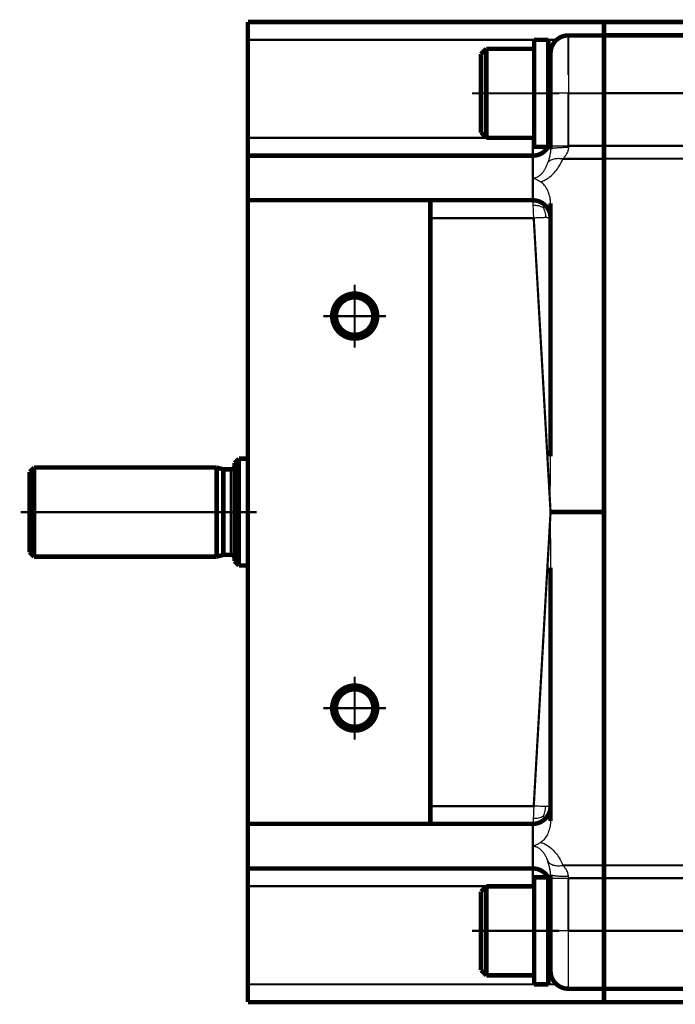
# Model space of a CAD drawing. Header units: inches. Extents: x -427 to 263, y -245 to 239.
# Tile 5 of 9: x -263 to -189, y 93 to 204. Entities that reach past the tile are written whole.
import ezdxf

# ---------------------------------------------------------------- set-up
doc = ezdxf.new("R2010")
doc.units = ezdxf.units.IN
doc.linetypes.add('DOT_CENTER', pattern=[14, 12, -1, 0, -1])
doc.layers.add('1', color=7, linetype='Continuous')

# ---------------------------------------------------------------- blocks, each defined once
blk = doc.blocks.new('1400004010_01_R4_Antriebswelle__70', base_point=(-261.75, 142.25))
at = {"color": 7, "linetype": 'Continuous', "const_width": 0.5}
for points in [[(-238.5, 154), (-238, 154.5)], [(-238, 142.5), (-238, 154.5)], [(-237, 154.5), (-238, 154.5)], [(-261.5, 153), (-261, 153.5)], [(-261, 143.5), (-261, 153.5)], [(-240.5, 153.5), (-261, 153.5)], [(-239.75, 153.3), (-240.5, 153.5)], [(-240.5, 143.5), (-240.5, 153.5)], [(-238.5, 153.7), (-238.5, 154)], [(-238.5, 143.3), (-238.5, 153.7)], [(-261.5, 144), (-261.5, 153)], [(-239.75, 143.7), (-239.75, 153.3)], [(-239.75, 153.3), (-238.9, 153.3)], [(-261.5, 144), (-261, 143.5)], [(-240.5, 143.5), (-261, 143.5)], [(-239.75, 143.7), (-240.5, 143.5)], [(-239.75, 143.7), (-238.9, 143.7)], [(-238.5, 143), (-238.5, 143.3)], [(-238.5, 143), (-238, 142.5)], [(-237, 142.5), (-238, 142.5)]]:
    blk.add_lwpolyline(points, dxfattribs=at)
for points in [[(-238.9, 153.3, 0.414214), (-238.5, 153.7, 0.414214)], [(-238.5, 143.3, 0.414214), (-238.9, 143.7, 0.414214)]]:
    blk.add_lwpolyline(points, format="xyb", dxfattribs=at)
at = {"color": 124, "linetype": 'Continuous', "const_width": 0.25}
blk.add_lwpolyline([(-238.9, 143.7), (-238.9, 153.3)], dxfattribs=at)
at = {"layer": '1', "color": 30, "linetype": 'DOT_CENTER', "const_width": 0.25}
for points in [[(-237.9, 148.5), (-262.5, 148.5)], [(-239.5, 148.5), (-236, 148.5)]]:
    blk.add_lwpolyline(points, dxfattribs=at)
blk = doc.blocks.new('1402004010_R4_Welleneinheit_Antrieb_2__71', base_point=(-261.75, 142.25))
blk.add_blockref('1400004010_01_R4_Antriebswelle__70', (-261.75, 142.25))
blk = doc.blocks.new('Schraube_M_6x20_DIN_912_4_2__72', base_point=(-211.06, 190.25))
at = {"color": 7, "linetype": 'Continuous', "const_width": 0.5}
for points in [[(-210.81, 199.9), (-210.21, 200.5)], [(-210.81, 199.9), (-210.81, 191.1)], [(-210.21, 200.5), (-204.85, 200.5)], [(-210.21, 200.5), (-210.21, 190.5)], [(-203.25, 198.5), (-203, 198.5)], [(-203.25, 192.5), (-203, 192.5)], [(-210.81, 191.1), (-210.21, 190.5)], [(-205, 190.5), (-210.21, 190.5)], [(-204.85, 190.5), (-205, 190.5)]]:
    blk.add_lwpolyline(points, dxfattribs=at)
at = {"layer": '1', "color": 2, "linetype": 'Continuous', "const_width": 0.25}
for points in [[(-203.25, 198), (-203, 198)], [(-203.25, 193), (-203, 193)]]:
    blk.add_lwpolyline(points, dxfattribs=at)
blk = doc.blocks.new('1933100008_Schnor_Scheibe_A_6_4_4_2__73', base_point=(-205.1, 189.25))
at = {"color": 7, "linetype": 'Continuous', "const_width": 0.5}
for points in [[(-204.85, 201.5), (-204.85, 189.5)], [(-203.25, 201.5), (-204.85, 201.5)], [(-203.25, 201.5), (-203.25, 189.5)], [(-204.85, 189.5), (-203.25, 189.5)]]:
    blk.add_lwpolyline(points, dxfattribs=at)
at = {"layer": '1', "color": 30, "linetype": 'DOT_CENTER', "const_width": 0.25}
blk.add_lwpolyline([(-211.81, 195.5), (-202, 195.5)], dxfattribs=at)
blk = doc.blocks.new('Schraube_M_6x20_DIN_912_2__74', base_point=(-211.06, 96.26))
at = {"color": 7, "linetype": 'Continuous', "const_width": 0.5}
for points in [[(-210.81, 105.91), (-210.21, 106.51)], [(-210.81, 105.91), (-210.81, 97.11)], [(-210.21, 106.51), (-210.21, 96.51)], [(-205, 106.51), (-210.21, 106.51)], [(-204.85, 106.51), (-205, 106.51)], [(-203.25, 104.51), (-203, 104.51)], [(-203.25, 98.51), (-203, 98.51)], [(-210.81, 97.11), (-210.21, 96.51)], [(-210.21, 96.51), (-204.85, 96.51)]]:
    blk.add_lwpolyline(points, dxfattribs=at)
at = {"layer": '1', "color": 2, "linetype": 'Continuous', "const_width": 0.25}
for points in [[(-203.25, 104.01), (-203, 104.01)], [(-203.25, 99.01), (-203, 99.01)]]:
    blk.add_lwpolyline(points, dxfattribs=at)
blk = doc.blocks.new('1933100008_Schnor_Scheibe_A_6_4_2__75', base_point=(-205.1, 95.26))
at = {"color": 7, "linetype": 'Continuous', "const_width": 0.5}
for points in [[(-204.85, 107.51), (-204.85, 95.51)], [(-204.85, 107.51), (-203.25, 107.51)], [(-203.25, 107.51), (-203.25, 95.51)], [(-203.25, 95.51), (-204.85, 95.51)]]:
    blk.add_lwpolyline(points, dxfattribs=at)
at = {"layer": '1', "color": 30, "linetype": 'DOT_CENTER', "const_width": 0.25}
blk.add_lwpolyline([(-211.81, 101.51), (-202, 101.51)], dxfattribs=at)
blk = doc.blocks.new('1400001010_05_R4_Gehäuse_Antrieb_B3_3__76', base_point=(-237.25, 93.26))
at = {"color": 7, "linetype": 'Continuous', "const_width": 0.5}
for points in [[(-237, 203.5), (-237, 201.5)], [(-231, 203.5), (-237, 203.5)], [(-197, 203.5), (-231, 203.5)], [(-197, 203.48), (-197, 203.5)], [(-197, 203.47), (-197, 203.48)], [(-197, 203.22), (-197, 203.47)], [(-197, 202.94), (-197, 203.22)], [(-197, 202), (-201, 202)], [(-197, 202.85), (-197, 202.94)], [(-197, 202.84), (-197, 202.85)], [(-197, 202.22), (-197, 202.84)], [(-197, 202.2), (-197, 202.22)], [(-197, 202.01), (-197, 202.2)], [(-197, 202), (-197, 202.01)], [(-197, 201.51), (-197, 202)], [(-237, 201.5), (-237, 190.5)], [(-203.25, 201.5), (-204.85, 201.5)], [(-197, 201.5), (-197, 201.51)], [(-197, 200.49), (-197, 201.5)], [(-203, 200), (-203, 195.5)], [(-197, 200.47), (-197, 200.49)], [(-197, 200.22), (-197, 200.47)], [(-197, 200.2), (-197, 200.22)], [(-197, 200.2), (-197, 198.5)], [(-197, 198.5), (-197, 198.4)], [(-197, 198.4), (-197, 198.39)], [(-197, 198.39), (-197, 197.59)], [(-197, 197.59), (-197, 197.57)], [(-197, 197.57), (-197, 195.51)], [(-203, 190.5), (-203, 195.5)], [(-197, 195.51), (-197, 195.5)], [(-197, 189.61), (-197, 195.5)], [(-237, 188.5), (-237, 190.5)], [(-205, 190.5), (-210.21, 190.5)], [(-204.85, 190.5), (-205, 190.5)], [(-203, 190.37), (-203, 190.5)], [(-203, 189.6), (-203, 190.37)], [(-203, 189.6), (-203, 189.23)], [(-197, 189.6), (-197, 189.61)], [(-197, 189.6), (-197, 188.51)], [(-205, 188.5), (-237, 188.5)], [(-237, 188.5), (-237, 188.43)], [(-237, 188.43), (-237, 183.57)], [(-197, 188.51), (-197, 188.5)], [(-197, 188.5), (-197, 188.17)], [(-197, 188.17), (-197, 188.15)], [(-197, 188.15), (-197, 186.51)], [(-197, 186.51), (-197, 186.5)], [(-197, 183.42), (-197, 186.5)], [(-237, 183.5), (-237, 183.57)], [(-237, 183.5), (-237, 113.51)], [(-237, 183.5), (-216.5, 183.5)], [(-216.5, 183.5), (-216.5, 181.5)], [(-205, 183.5), (-216.5, 183.5)], [(-197, 183.41), (-197, 183.42)], [(-197, 182.01), (-197, 183.41)], [(-203, 183.16), (-203, 181.64)], [(-216.5, 181.5), (-216.5, 115.51)], [(-203, 181.64), (-203, 181.5)], [(-203, 154.77), (-203, 181.5)], [(-197, 176), (-197, 182.01)], [(-197, 176), (-197, 148.51)], [(-197, 148.51), (-203, 148.51)], [(-203, 148.51), (-203, 148.5)], [(-203, 148.51), (-203, 148.51)], [(-197, 148.5), (-203, 148.5)], [(-197, 148.51), (-197, 148.5)], [(-197, 148.51), (-197, 148.51)], [(-197, 121.01), (-197, 148.5)], [(-203, 142.25), (-203, 115.51)], [(-197, 121.01), (-197, 115.01)], [(-216.5, 113.51), (-216.5, 115.51)], [(-203, 115.38), (-203, 115.51)], [(-203, 113.85), (-203, 115.38)], [(-197, 115.01), (-197, 113.6)], [(-197, 113.6), (-197, 110.51)], [(-237, 113.51), (-237, 113.45)], [(-237, 113.51), (-216.5, 113.51)], [(-237, 108.58), (-237, 113.45)], [(-205, 113.51), (-216.5, 113.51)], [(-197, 108.86), (-197, 110.51)], [(-237, 108.51), (-237, 108.58)], [(-205, 108.51), (-237, 108.51)], [(-237, 108.51), (-237, 106.51)], [(-197, 108.51), (-197, 108.86)], [(-197, 107.42), (-197, 108.51)], [(-203, 107.42), (-203, 107.79)], [(-203, 107.42), (-203, 106.65)], [(-197, 107.42), (-197, 101.51)], [(-237, 95.51), (-237, 106.51)], [(-205, 106.51), (-210.21, 106.51)], [(-204.85, 106.51), (-205, 106.51)], [(-203, 106.65), (-203, 106.51)], [(-203, 106.51), (-203, 101.51)], [(-203, 97.01), (-203, 101.51)], [(-197, 99.44), (-197, 101.51)], [(-197, 98.63), (-197, 99.44)], [(-197, 98.51), (-197, 98.63)], [(-197, 96.81), (-197, 98.51)], [(-197, 96.54), (-197, 96.81)], [(-197, 96.54), (-197, 95.51)], [(-237, 93.51), (-237, 95.51)], [(-203.25, 95.51), (-204.85, 95.51)], [(-197, 95.01), (-201, 95.01)], [(-197, 95.01), (-197, 95.51)], [(-197, 94.81), (-197, 95.01)], [(-197, 94.81), (-197, 94.18)], [(-197, 94.18), (-197, 94.07)], [(-197, 94.07), (-197, 93.79)], [(-197, 93.79), (-197, 93.55)], [(-231, 93.51), (-237, 93.51)], [(-197, 93.51), (-231, 93.51)], [(-197, 93.55), (-197, 93.51)]]:
    blk.add_lwpolyline(points, dxfattribs=at)
for points in [[(-201, 202, 0.414214), (-203, 200, 0.414214)], [(-203.25, 189.53, 0.126936), (-203, 190.5, 0.126936)], [(-205, 188.5, 0.267949), (-203.27, 189.5, 0.267949)], [(-203.59, 182.92, 0.198912), (-205, 183.5, 0.198912)], [(-203, 181.5, 0.198912), (-203.59, 182.92, 0.198912)], [(-203.59, 114.1, 0.198912), (-203, 115.51, 0.198912)], [(-205, 113.51, 0.198912), (-203.59, 114.1, 0.198912)], [(-203.27, 107.51, 0.267949), (-205, 108.51, 0.267949)], [(-203, 106.51, 0.126936), (-203.25, 107.48, 0.126936)], [(-203, 97.01, 0.414214), (-201, 95.01, 0.414214)]]:
    blk.add_lwpolyline(points, format="xyb", dxfattribs=at)
at = {"color": 124, "linetype": 'Continuous', "const_width": 0.25}
for points in [[(-229, 201.5), (-237, 201.5)], [(-229, 201.5), (-227, 201.5)], [(-204.85, 201.5), (-227, 201.5)], [(-202.32, 201.5), (-203.25, 201.5)], [(-201, 202), (-201, 197.57)], [(-202.99, 200.2), (-203.25, 200.2)], [(-197, 195.5), (-201, 195.5)], [(-201, 189.6), (-201, 195.5)], [(-210.21, 190.5), (-237, 190.5)], [(-205, 190.5), (-205, 188.5)], [(-203, 190.5), (-203.25, 190.5)], [(-197, 189.6), (-201, 189.6)], [(-205, 188.43), (-237, 188.43)], [(-205, 188.5), (-205, 188.43)], [(-205, 188.43), (-205, 186.01)], [(-197, 188.15), (-201.61, 188.15)], [(-205, 186.01), (-205, 183.57)], [(-205, 183.57), (-237, 183.57)], [(-205, 183.57), (-205, 183.5)], [(-204.89, 181.5), (-216.5, 181.5)], [(-204.89, 181.5), (-203, 148.51)], [(-204.89, 115.51), (-203, 148.5)], [(-197, 148.51), (-203, 148.51)], [(-204.89, 115.51), (-216.5, 115.51)], [(-205, 113.45), (-237, 113.45)], [(-205, 113.45), (-205, 113.51)], [(-205, 111.01), (-205, 113.45)], [(-205, 108.58), (-205, 111.01)], [(-205, 108.58), (-237, 108.58)], [(-205, 108.51), (-205, 108.58)], [(-205, 106.51), (-205, 108.51)], [(-197, 108.86), (-201.61, 108.86)], [(-201, 107.42), (-201, 101.51)], [(-197, 107.42), (-201, 107.42)], [(-210.21, 106.51), (-237, 106.51)], [(-203, 106.51), (-203.25, 106.51)], [(-197, 101.51), (-201, 101.51)], [(-202.99, 96.81), (-203.25, 96.81)], [(-229, 95.51), (-237, 95.51)], [(-229, 95.51), (-227, 95.51)], [(-204.85, 95.51), (-227, 95.51)], [(-202.32, 95.51), (-203.25, 95.51)]]:
    blk.add_lwpolyline(points, dxfattribs=at)
at = {"color": 7, "linetype": 'Continuous', "const_width": 0.5}
for points in [[(-227.53, 170.5, 1), (-222.47, 170.5, 1)], [(-227.1, 170.5, 1), (-222.9, 170.5, 1)], [(-227.53, 126.51, 1), (-222.47, 126.51, 1)], [(-227.1, 126.51, 1), (-222.9, 126.51, 1)]]:
    blk.add_lwpolyline(points, format="xyb", close=True, dxfattribs=at)
at = {"color": 124, "linetype": 'Continuous'}
for points, knots in [([(-201, 197.57), (-201, 197.23), (-201, 196.54), (-201, 195.85), (-201, 195.5)], [0, 0, 0, 0, 1.021327, 2.071638, 2.071638, 2.071638, 2.071638]), ([(-201, 195.5), (-201.12, 195.5), (-201.37, 195.5), (-201.74, 195.5), (-202.08, 195.5), (-202.39, 195.5), (-202.65, 195.5), (-202.82, 195.5), (-202.93, 195.5), (-202.98, 195.5), (-203, 195.5)], [0, 0, 0, 0, 0.374731, 0.736189, 1.098019, 1.414214, 1.671632, 1.859577, 1.929788, 2, 2, 2, 2]), ([(-203, 190.37), (-203.03, 190.11), (-203.09, 189.6), (-203.56, 188.96), (-204.22, 188.52), (-204.74, 188.46), (-205, 188.43)], [0, 0, 0, 0, 0.754799, 1.516875, 2.289126, 3.068491, 3.068491, 3.068491, 3.068491]), ([(-203, 189.23), (-203.01, 189.08), (-203.02, 188.8), (-203.1, 188.4), (-203.2, 188.05), (-203.27, 187.84), (-203.3, 187.73)], [0, 0, 0, 0, 0.439819, 0.849882, 1.204458, 1.530046, 1.530046, 1.530046, 1.530046]), ([(-203, 189.6), (-202.98, 189.6), (-202.93, 189.6), (-202.82, 189.6), (-202.65, 189.6), (-202.39, 189.6), (-202.08, 189.6), (-201.74, 189.6), (-201.37, 189.6), (-201.12, 189.6), (-201, 189.6)], [0, 0, 0, 0, 0.070212, 0.140423, 0.328368, 0.585786, 0.901981, 1.263811, 1.625269, 2, 2, 2, 2]), ([(-201, 189.41), (-201.08, 189.41), (-201.24, 189.41), (-201.49, 189.41), (-201.71, 189.4), (-201.92, 189.39), (-202.09, 189.38), (-202.26, 189.37), (-202.4, 189.36), (-202.52, 189.35), (-202.62, 189.34), (-202.71, 189.32), (-202.79, 189.31), (-202.85, 189.3), (-202.9, 189.29), (-202.94, 189.27), (-202.96, 189.26), (-202.98, 189.25), (-202.99, 189.24), (-203, 189.23), (-203, 189.23), (-203, 189.23)], [0, 0, 0, 0, 0.240732, 0.488146, 0.736338, 0.918916, 1.094965, 1.261533, 1.415676, 1.528441, 1.630356, 1.720881, 1.799487, 1.865672, 1.911064, 1.948233, 1.977541, 1.997912, 2.012965, 2.020806, 2.027591, 2.027591, 2.027591, 2.027591]), ([(-201, 189.41), (-201, 189.38), (-201, 189.32), (-201.02, 189.14), (-201.09, 188.92), (-201.23, 188.64), (-201.4, 188.4), (-201.54, 188.23), (-201.61, 188.15)], [0, 0, 0, 0, 0.092285, 0.179069, 0.534254, 0.777946, 1.114327, 1.425416, 1.425416, 1.425416, 1.425416]), ([(-201, 189.6), (-201, 189.58), (-201, 189.55), (-201, 189.5), (-201, 189.46), (-201, 189.43), (-201, 189.41)], [0, 0, 0, 0, 0.0460753, 0.0921262, 0.1381354, 0.1840712, 0.1840712, 0.1840712, 0.1840712]), ([(-204.1, 185.56), (-204.01, 185.6), (-203.84, 185.66), (-203.49, 185.83), (-202.99, 186.16), (-202.47, 186.68), (-201.97, 187.37), (-201.74, 187.87), (-201.61, 188.15)], [0, 0, 0, 0, 0.277269, 0.546065, 1.17277, 2.062955, 2.752062, 3.7034, 3.7034, 3.7034, 3.7034]), ([(-203.3, 187.73), (-203.26, 187.78), (-203.17, 187.88), (-203.01, 187.99), (-202.81, 188.09), (-202.6, 188.16), (-202.36, 188.2), (-202.11, 188.21), (-201.86, 188.2), (-201.69, 188.17), (-201.61, 188.15)], [0, 0, 0, 0, 0.187999, 0.389091, 0.604308, 0.833281, 1.074205, 1.323908, 1.578315, 1.832946, 1.832946, 1.832946, 1.832946]), ([(-205, 186.01), (-204.99, 186.01), (-204.97, 186.01), (-204.9, 186.01), (-204.78, 186.03), (-204.62, 186.07), (-204.45, 186.14), (-204.27, 186.25), (-204.1, 186.38), (-203.95, 186.54), (-203.79, 186.73), (-203.64, 186.96), (-203.5, 187.24), (-203.39, 187.49), (-203.33, 187.66), (-203.3, 187.73)], [0, 0, 0, 0, 0.02831, 0.053632, 0.229812, 0.376378, 0.563454, 0.76029, 1.001584, 1.221819, 1.411565, 1.742972, 2.055996, 2.339224, 2.579136, 2.579136, 2.579136, 2.579136]), ([(-205, 183.57), (-204.74, 183.54), (-204.22, 183.48), (-203.56, 183.04), (-203.09, 182.4), (-203.03, 181.89), (-203, 181.64)], [0, 0, 0, 0, 0.779365, 1.551615, 2.313691, 3.068491, 3.068491, 3.068491, 3.068491]), ([(-204.94, 182.92), (-204.95, 182.97), (-204.95, 183.08), (-204.96, 183.22), (-204.97, 183.34), (-204.98, 183.42), (-204.98, 183.48), (-205, 183.5), (-205, 183.5)], [0, 0, 0, 0, 0.1713537, 0.3171265, 0.4345112, 0.5187752, 0.5708228, 0.5906368, 0.5906368, 0.5906368, 0.5906368]), ([(-203.83, 182.67), (-203.9, 182.71), (-204.07, 182.78), (-204.34, 182.87), (-204.64, 182.91), (-204.84, 182.92), (-204.94, 182.92)], [0, 0, 0, 0, 0.251541, 0.553515, 0.843299, 1.153265, 1.153265, 1.153265, 1.153265]), ([(-204.89, 181.5), (-204.89, 181.63), (-204.9, 181.89), (-204.91, 182.26), (-204.93, 182.6), (-204.94, 182.81), (-204.94, 182.92)], [0, 0, 0, 0, 0.389738, 0.7659, 1.110221, 1.415378, 1.415378, 1.415378, 1.415378]), ([(-203.83, 182.67), (-203.81, 182.69), (-203.77, 182.73), (-203.73, 182.78), (-203.68, 182.82), (-203.65, 182.86), (-203.62, 182.88), (-203.61, 182.9), (-203.6, 182.91), (-203.59, 182.91), (-203.59, 182.92), (-203.59, 182.92)], [0, 0, 0, 0, 0.0793642, 0.1502336, 0.2117025, 0.2628653, 0.2954981, 0.3186232, 0.3335399, 0.3415717, 0.3442598, 0.3442598, 0.3442598, 0.3442598]), ([(-203.83, 182.67), (-203.79, 182.59), (-203.71, 182.43), (-203.62, 182.16), (-203.56, 181.86), (-203.56, 181.65), (-203.55, 181.55)], [0, 0, 0, 0, 0.253979, 0.557874, 0.852166, 1.169151, 1.169151, 1.169151, 1.169151]), ([(-203.55, 181.55), (-203.63, 181.55), (-203.83, 181.54), (-204.13, 181.54), (-204.5, 181.52), (-204.74, 181.51), (-204.89, 181.5)], [0, 0, 0, 0, 0.230422, 0.611991, 0.900888, 1.333925, 1.333925, 1.333925, 1.333925]), ([(-203, 181.5), (-203, 181.5), (-203, 181.51), (-203.02, 181.52), (-203.04, 181.52), (-203.09, 181.53), (-203.14, 181.53), (-203.19, 181.54), (-203.25, 181.54), (-203.33, 181.54), (-203.43, 181.55), (-203.51, 181.55), (-203.55, 181.55)], [0, 0, 0, 0, 0.0059725, 0.0185399, 0.0434314, 0.0858975, 0.1509894, 0.192323, 0.2512642, 0.330461, 0.4325731, 0.5602695, 0.5602695, 0.5602695, 0.5602695]), ([(-205, 113.45), (-204.74, 113.47), (-204.22, 113.53), (-203.56, 113.98), (-203.09, 114.61), (-203.03, 115.12), (-203, 115.38)], [0, 0, 0, 0, 0.779365, 1.551615, 2.313691, 3.068491, 3.068491, 3.068491, 3.068491]), ([(-204.89, 115.51), (-204.89, 115.38), (-204.9, 115.13), (-204.91, 114.76), (-204.93, 114.42), (-204.94, 114.2), (-204.94, 114.1)], [0, 0, 0, 0, 0.389738, 0.7659, 1.110221, 1.415378, 1.415378, 1.415378, 1.415378]), ([(-203.55, 115.47), (-203.63, 115.47), (-203.83, 115.47), (-204.16, 115.48), (-204.52, 115.49), (-204.76, 115.51), (-204.89, 115.51)], [0, 0, 0, 0, 0.230422, 0.611991, 0.965865, 1.333925, 1.333925, 1.333925, 1.333925]), ([(-203.83, 114.34), (-203.79, 114.42), (-203.71, 114.59), (-203.62, 114.86), (-203.56, 115.16), (-203.56, 115.36), (-203.55, 115.47)], [0, 0, 0, 0, 0.253979, 0.557874, 0.852166, 1.169151, 1.169151, 1.169151, 1.169151]), ([(-203, 115.51), (-203.01, 115.51), (-203.02, 115.49), (-203.08, 115.49), (-203.13, 115.48), (-203.21, 115.48), (-203.29, 115.47), (-203.41, 115.47), (-203.5, 115.47), (-203.55, 115.47)], [0, 0, 0, 0, 0.0208613, 0.0702345, 0.1500648, 0.2043793, 0.287239, 0.4038246, 0.5593426, 0.5593426, 0.5593426, 0.5593426]), ([(-204.94, 114.1), (-204.95, 114.04), (-204.95, 113.94), (-204.96, 113.79), (-204.97, 113.68), (-204.98, 113.59), (-204.98, 113.54), (-205, 113.52), (-205, 113.51)], [0, 0, 0, 0, 0.1713537, 0.3171265, 0.4345112, 0.5187752, 0.5708228, 0.5906368, 0.5906368, 0.5906368, 0.5906368]), ([(-203.83, 114.34), (-203.9, 114.31), (-204.07, 114.23), (-204.34, 114.15), (-204.64, 114.1), (-204.84, 114.1), (-204.94, 114.1)], [0, 0, 0, 0, 0.251541, 0.553515, 0.843299, 1.153265, 1.153265, 1.153265, 1.153265]), ([(-203.83, 114.34), (-203.81, 114.33), (-203.77, 114.29), (-203.73, 114.24), (-203.68, 114.19), (-203.65, 114.16), (-203.62, 114.13), (-203.61, 114.12), (-203.6, 114.11), (-203.59, 114.1), (-203.59, 114.1), (-203.59, 114.1)], [0, 0, 0, 0, 0.0793642, 0.1502336, 0.2117025, 0.2628653, 0.2954981, 0.3186232, 0.3335399, 0.3415717, 0.3442598, 0.3442598, 0.3442598, 0.3442598]), ([(-205, 111.01), (-204.99, 111.01), (-204.97, 111.01), (-204.9, 111), (-204.78, 110.99), (-204.62, 110.95), (-204.46, 110.88), (-204.29, 110.78), (-204.12, 110.65), (-203.97, 110.5), (-203.8, 110.3), (-203.64, 110.05), (-203.5, 109.78), (-203.39, 109.52), (-203.33, 109.36), (-203.3, 109.28)], [0, 0, 0, 0, 0.02831, 0.053632, 0.229812, 0.376378, 0.549287, 0.760287, 0.957072, 1.173338, 1.411593, 1.743, 2.056024, 2.339252, 2.579164, 2.579164, 2.579164, 2.579164]), ([(-204.1, 111.45), (-204.01, 111.42), (-203.84, 111.36), (-203.42, 111.15), (-202.93, 110.81), (-202.42, 110.27), (-201.97, 109.65), (-201.74, 109.15), (-201.61, 108.86)], [0, 0, 0, 0, 0.277269, 0.546065, 1.396409, 2.062825, 2.751932, 3.70327, 3.70327, 3.70327, 3.70327]), ([(-203, 106.65), (-203.03, 106.9), (-203.09, 107.41), (-203.56, 108.05), (-204.22, 108.5), (-204.74, 108.55), (-205, 108.58)], [0, 0, 0, 0, 0.754799, 1.516875, 2.289126, 3.068491, 3.068491, 3.068491, 3.068491]), ([(-203.3, 109.28), (-203.26, 109.23), (-203.17, 109.14), (-203.01, 109.02), (-202.81, 108.93), (-202.6, 108.86), (-202.36, 108.82), (-202.11, 108.8), (-201.86, 108.82), (-201.69, 108.85), (-201.61, 108.86)], [0, 0, 0, 0, 0.187999, 0.389091, 0.604308, 0.833281, 1.074205, 1.323908, 1.578315, 1.832946, 1.832946, 1.832946, 1.832946]), ([(-203, 107.79), (-203.01, 107.93), (-203.02, 108.22), (-203.1, 108.61), (-203.2, 108.96), (-203.27, 109.18), (-203.3, 109.28)], [0, 0, 0, 0, 0.439819, 0.849882, 1.204458, 1.530046, 1.530046, 1.530046, 1.530046]), ([(-201, 107.6), (-201, 107.63), (-201, 107.69), (-201.02, 107.87), (-201.09, 108.09), (-201.23, 108.37), (-201.4, 108.62), (-201.54, 108.78), (-201.61, 108.86)], [0, 0, 0, 0, 0.092285, 0.179069, 0.534254, 0.777946, 1.114327, 1.425416, 1.425416, 1.425416, 1.425416]), ([(-201, 107.6), (-201.08, 107.6), (-201.24, 107.6), (-201.49, 107.61), (-201.71, 107.62), (-201.92, 107.62), (-202.09, 107.63), (-202.26, 107.64), (-202.4, 107.66), (-202.52, 107.67), (-202.62, 107.68), (-202.71, 107.69), (-202.79, 107.71), (-202.85, 107.72), (-202.9, 107.73), (-202.94, 107.74), (-202.96, 107.75), (-202.98, 107.76), (-202.99, 107.77), (-203, 107.78), (-203, 107.79), (-203, 107.79)], [0, 0, 0, 0, 0.240732, 0.488146, 0.736338, 0.918916, 1.094965, 1.261533, 1.415676, 1.528441, 1.630356, 1.720881, 1.799487, 1.865672, 1.911064, 1.948233, 1.977541, 1.997912, 2.012965, 2.020806, 2.027591, 2.027591, 2.027591, 2.027591]), ([(-203, 107.42), (-202.98, 107.42), (-202.93, 107.42), (-202.82, 107.42), (-202.65, 107.42), (-202.39, 107.42), (-202.08, 107.42), (-201.74, 107.42), (-201.37, 107.42), (-201.12, 107.42), (-201, 107.42)], [0, 0, 0, 0, 0.070212, 0.140423, 0.328368, 0.585786, 0.901981, 1.263811, 1.625269, 2, 2, 2, 2]), ([(-201, 107.42), (-201, 107.43), (-201, 107.47), (-201, 107.51), (-201, 107.56), (-201, 107.59), (-201, 107.6)], [0, 0, 0, 0, 0.0460753, 0.0921262, 0.1381354, 0.1840712, 0.1840712, 0.1840712, 0.1840712]), ([(-201, 101.51), (-201.12, 101.51), (-201.37, 101.51), (-201.74, 101.51), (-202.08, 101.51), (-202.39, 101.51), (-202.65, 101.51), (-202.82, 101.51), (-202.93, 101.51), (-202.98, 101.51), (-203, 101.51)], [0, 0, 0, 0, 0.374731, 0.736189, 1.098019, 1.414214, 1.671632, 1.859577, 1.929788, 2, 2, 2, 2]), ([(-201, 95.01), (-201, 95.1), (-201, 95.26), (-201, 95.63), (-201, 96.18), (-201, 96.98), (-201, 97.95), (-201, 99.06), (-201, 100.26), (-201, 101.09), (-201, 101.51)], [0, 0, 0, 0, 0.247063, 0.494127, 1.094585, 1.902822, 2.887747, 4.011517, 5.231361, 6.5, 6.5, 6.5, 6.5])]:
    blk.add_open_spline(points, degree=3, knots=knots, dxfattribs=at)
at = {"color": 7, "linetype": 'Continuous'}
for points, knots in [([(-205, 186.01), (-204.99, 186.01), (-204.98, 186), (-204.95, 185.99), (-204.93, 185.98), (-204.89, 185.97), (-204.85, 185.95), (-204.78, 185.92), (-204.69, 185.89), (-204.54, 185.82), (-204.34, 185.72), (-204.18, 185.62), (-204.1, 185.56)], [0, 0, 0, 0, 0.026141, 0.051341, 0.077905, 0.104465, 0.160272, 0.216007, 0.331597, 0.458564, 0.714592, 1.005396, 1.005396, 1.005396, 1.005396]), ([(-203, 183.16), (-203.01, 183.31), (-203.02, 183.59), (-203.09, 183.96), (-203.17, 184.24), (-203.31, 184.61), (-203.54, 185.04), (-203.85, 185.38), (-204.05, 185.53), (-204.08, 185.55), (-204.1, 185.56)], [0, 0, 0, 0, 0.452267, 0.83297, 1.131017, 1.33077, 1.996193, 2.614525, 2.677413, 2.739792, 2.739792, 2.739792, 2.739792]), ([(-203, 148.51), (-203.01, 148.8), (-203.03, 149.4), (-203.03, 150.3), (-203.03, 151.06), (-203.02, 152.01), (-203.01, 153.2), (-203, 154.24), (-203, 154.77)], [0, 0, 0, 0, 0.844444, 1.826289, 2.67799, 3.131722, 4.687142, 6.25329, 6.25329, 6.25329, 6.25329]), ([(-203, 148.5), (-203.01, 148.22), (-203.03, 147.61), (-203.03, 146.72), (-203.03, 145.96), (-203.02, 145), (-203.01, 143.81), (-203, 142.77), (-203, 142.25)], [0, 0, 0, 0, 0.844432, 1.826275, 2.677978, 3.131709, 4.68713, 6.253277, 6.253277, 6.253277, 6.253277]), ([(-203, 113.85), (-203.01, 113.7), (-203.02, 113.43), (-203.09, 113.05), (-203.17, 112.77), (-203.31, 112.41), (-203.54, 111.97), (-203.85, 111.64), (-204.05, 111.49), (-204.08, 111.46), (-204.1, 111.45)], [0, 0, 0, 0, 0.452267, 0.83297, 1.131017, 1.33077, 1.996193, 2.614525, 2.677413, 2.739792, 2.739792, 2.739792, 2.739792]), ([(-205, 111.01), (-204.99, 111.01), (-204.98, 111.02), (-204.95, 111.03), (-204.93, 111.03), (-204.89, 111.05), (-204.85, 111.06), (-204.78, 111.09), (-204.69, 111.13), (-204.54, 111.2), (-204.34, 111.3), (-204.18, 111.4), (-204.1, 111.45)], [0, 0, 0, 0, 0.026141, 0.051341, 0.077905, 0.104465, 0.160272, 0.216007, 0.331597, 0.458564, 0.714592, 1.005396, 1.005396, 1.005396, 1.005396])]:
    blk.add_open_spline(points, degree=3, knots=knots, dxfattribs=at)
at = {"layer": '1', "color": 30, "linetype": 'DOT_CENTER', "const_width": 0.25}
for points in [[(-225, 174.03), (-225, 166.97)], [(-221.47, 170.5), (-228.53, 170.5)], [(-225, 130.05), (-225, 122.98)], [(-221.47, 126.51), (-228.53, 126.51)]]:
    blk.add_lwpolyline(points, dxfattribs=at)
at = {"layer": '1', "color": 2, "linetype": 'Continuous', "const_width": 0.25}
for points in [[(-227.5, 170.5, 2.414214), (-225, 173, 2.414214)], [(-227.5, 126.51, 2.414214), (-225, 129.01, 2.414214)]]:
    blk.add_lwpolyline(points, format="xyb", dxfattribs=at)
blk = doc.blocks.new('1400004040_00_R4_Gehäuse_Abtrieb_B3_B14_B5_ohne_Naben_3__79', base_point=(-197.25, 93.26))
at = {"color": 7, "linetype": 'Continuous', "const_width": 0.5}
for points in [[(-197, 203.5), (-197, 203.51)], [(-197, 203.51), (-163, 203.51)], [(-197, 203.48), (-197, 203.5)], [(-197, 203.47), (-197, 203.48)], [(-197, 203.22), (-197, 203.47)], [(-197, 202.94), (-197, 203.22)], [(-197, 202.85), (-197, 202.94)], [(-197, 202.84), (-197, 202.85)], [(-197, 202.22), (-197, 202.84)], [(-197, 202.2), (-197, 202.22)], [(-197, 202.01), (-197, 202.2)], [(-179, 202.01), (-197, 202.01)], [(-197, 202), (-197, 202.01)], [(-197, 201.51), (-197, 202)], [(-197, 201.5), (-197, 201.51)], [(-197, 200.49), (-197, 201.5)], [(-197, 200.47), (-197, 200.49)], [(-197, 200.22), (-197, 200.47)], [(-197, 200.2), (-197, 200.22)], [(-197, 200.2), (-197, 198.5)], [(-197, 198.5), (-197, 198.4)], [(-197, 198.4), (-197, 198.39)], [(-197, 198.39), (-197, 197.59)], [(-197, 197.59), (-197, 197.57)], [(-197, 197.57), (-197, 195.51)], [(-197, 195.51), (-197, 195.5)], [(-197, 189.61), (-197, 195.5)], [(-197, 189.6), (-197, 189.61)], [(-197, 189.6), (-197, 188.51)], [(-197, 188.51), (-197, 188.5)], [(-197, 188.5), (-197, 188.17)], [(-197, 188.17), (-197, 188.15)], [(-197, 188.15), (-197, 186.51)], [(-197, 186.51), (-197, 186.5)], [(-197, 183.42), (-197, 186.5)], [(-197, 183.41), (-197, 183.42)], [(-197, 182.01), (-197, 183.41)], [(-197, 176), (-197, 182.01)], [(-197, 176), (-197, 148.51)], [(-197, 148.51), (-197, 148.5)], [(-197, 148.51), (-197, 148.51)], [(-197, 121.01), (-197, 148.5)], [(-197, 121.01), (-197, 115.01)], [(-197, 115.01), (-197, 113.6)], [(-197, 113.6), (-197, 110.51)], [(-197, 108.86), (-197, 110.51)], [(-197, 108.51), (-197, 108.86)], [(-197, 107.42), (-197, 108.51)], [(-197, 107.42), (-197, 101.51)], [(-197, 99.44), (-197, 101.51)], [(-197, 98.63), (-197, 99.44)], [(-197, 98.51), (-197, 98.63)], [(-197, 96.81), (-197, 98.51)], [(-197, 96.54), (-197, 96.81)], [(-197, 96.54), (-197, 95.51)], [(-197, 95.01), (-197, 95.51)], [(-179, 95.01), (-197, 95.01)], [(-197, 94.81), (-197, 95.01)], [(-197, 94.81), (-197, 94.18)], [(-197, 94.18), (-197, 94.07)], [(-197, 94.07), (-197, 93.79)], [(-197, 93.79), (-197, 93.55)], [(-197, 93.55), (-197, 93.51)], [(-127, 93.51), (-197, 93.51)]]:
    blk.add_lwpolyline(points, dxfattribs=at)
at = {"color": 124, "linetype": 'Continuous', "const_width": 0.25}
for points in [[(-179, 195.51), (-197, 195.51)], [(-197, 189.61), (-177.96, 189.61)], [(-197, 188.17), (-175, 188.17)], [(-197, 108.86), (-175, 108.86)], [(-197, 107.42), (-177.96, 107.42)], [(-179, 101.51), (-197, 101.51)]]:
    blk.add_lwpolyline(points, dxfattribs=at)
blk = doc.blocks.new('1402004030_02_R4_Welleneinheit_B14_Abtrieb_2__80', base_point=(-237.25, 93.26))
for name, p in [('1400001010_05_R4_Gehäuse_Antrieb_B3_3__76', (-237.25, 93.26)), ('1400004040_00_R4_Gehäuse_Abtrieb_B3_B14_B5_ohne_Naben_3__79', (-197.25, 93.26)), ('1933100008_Schnor_Scheibe_A_6_4_4_2__73', (-205.1, 189.25)), ('Schraube_M_6x20_DIN_912_4_2__72', (-211.06, 190.25)), ('1933100008_Schnor_Scheibe_A_6_4_2__75', (-205.1, 95.26)), ('Schraube_M_6x20_DIN_912_2__74', (-211.06, 96.26))]:
    blk.add_blockref(name, p)
blk = doc.blocks.new('R4_B14_HV_Freier_Antrieb__86', base_point=(-261.75, 93.26))
for name, p in [('1402004030_02_R4_Welleneinheit_B14_Abtrieb_2__80', (-237.25, 93.26)), ('1402004010_R4_Welleneinheit_Antrieb_2__71', (-261.75, 142.25))]:
    blk.add_blockref(name, p)
blk = doc.blocks.new('Untsicht1', base_point=(-177, 166.01))
blk.add_blockref('R4_B14_HV_Freier_Antrieb__86', (-261.75, 93.26))

msp = doc.modelspace()

# ---------------------------------------------------------------- block references
msp.add_blockref('Untsicht1', (-177, 166.01))

doc.saveas('drawing.dxf')
